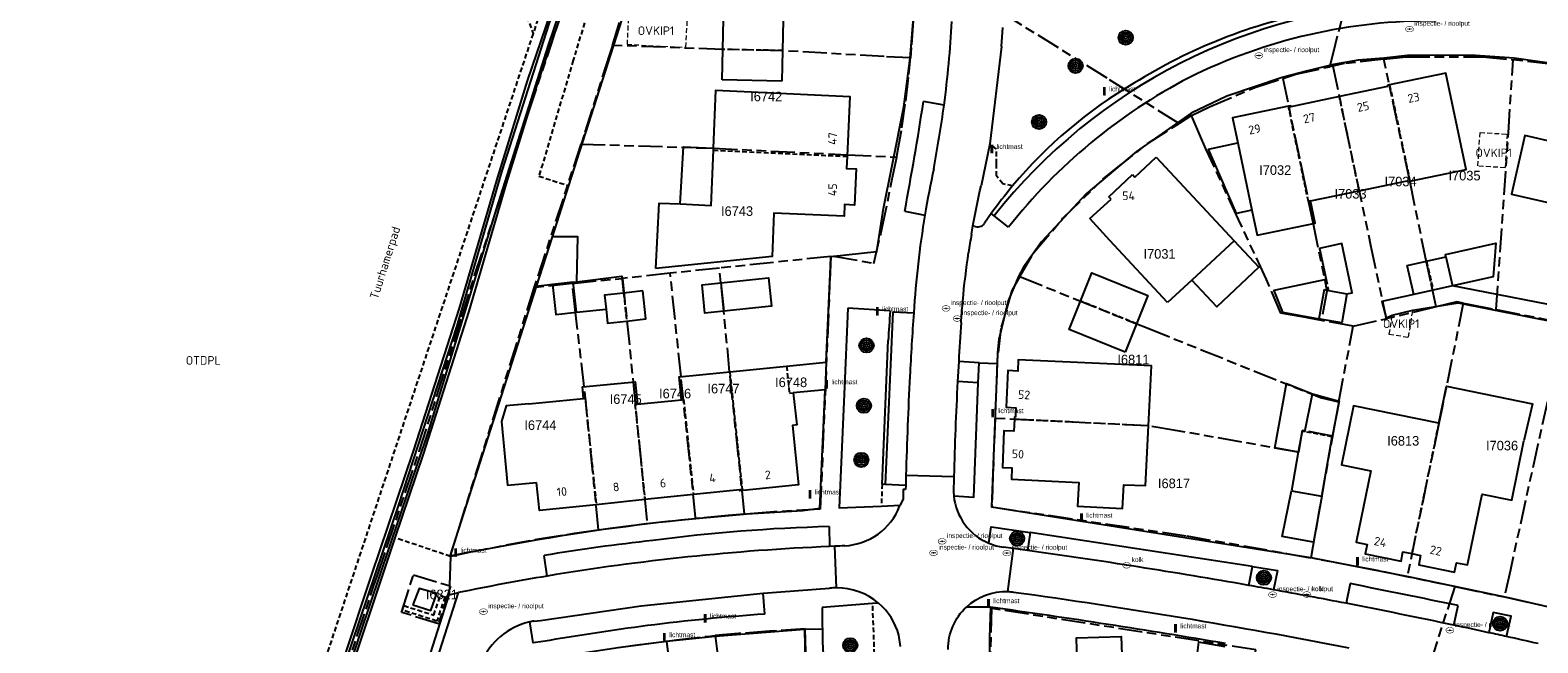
# Model space of a CAD drawing. Extents: x 168491 to 169507, y 481494 to 482503.
# Tile 16 of 108: x 168500 to 168657, y 481887 to 481951. Entities that reach past the tile are written whole.
import ezdxf
from ezdxf.enums import TextEntityAlignment as Align

# ---------------------------------------------------------------- set-up
doc = ezdxf.new("R2010")
doc.units = 0
doc.header["$LTSCALE"] = 0.5
doc.linetypes.add('KAD', pattern=[12, 5, -1, 2, -1, 2, -1])
doc.linetypes.add('STIPPELFIJN', pattern=[1.5, 1, -0.5])
doc.layers.get('0').update_dxf_attribs({"linetype": 'CONTINUOUS'})
for name, color, linetype in [('G01', 3, 'KAD'), ('G_BTD', 3, 'CONTINUOUS'), ('G_GBIP1', 7, 'CONTINUOUS'), ('G_OBW', 7, 'CONTINUOUS'), ('G_OWT', 7, 'CONTINUOUS'), ('G_PNDMV', 1, 'CONTINUOUS'), ('G_WGD', 2, 'CONTINUOUS'), ('G_WTD', 4, 'CONTINUOUS'), ('NAR', 7, 'CONTINUOUS'), ('ORL', 7, 'CONTINUOUS'), ('OTDPL', 7, 'CONTINUOUS'), ('OVKIP1', 7, 'CONTINUOUS'), ('PPAL', 7, 'CONTINUOUS'), ('PPUT', 7, 'CONTINUOUS'), ('PVGO', 7, 'CONTINUOUS'), ('Z01', 2, 'CONTINUOUS')]:
    doc.layers.add(name, color=color, linetype=linetype)
doc.layers.add('OBWVM', color=7, linetype='CONTINUOUS', lineweight=70)
doc.styles.add('ISO', font='isocpeur.ttf', dxfattribs={"height": 1})

# ---------------------------------------------------------------- blocks, each defined once
blk = doc.blocks.new('BOOM')
at = {"color": 0}
for radius in [0.75, 0.55, 0.35, 0.15]:
    blk.add_circle((0, 0), radius, dxfattribs=at)
blk = doc.blocks.new('put')
at = {"linetype": 'ByBlock', "lineweight": -2}
h = blk.add_hatch(color=0, dxfattribs=at)
h.dxf.hatch_style = 1
edge = h.paths.add_edge_path()
edge.add_spline(control_points=[(0.44, 0), (0.44, 0.04), (0.43, 0.09), (0.36, 0.2), (0.28, 0.26), (0.09, 0.32), (-0.02, 0.33), (-0.22, 0.29), (-0.31, 0.24), (-0.42, 0.12), (-0.44, 0.06), (-0.44, -0.06), (-0.42, -0.12), (-0.33, -0.22), (-0.28, -0.26), (-0.1, -0.33), (0.04, -0.33), (0.27, -0.27), (0.37, -0.2), (0.43, -0.08), (0.44, -0.04), (0.44, 0)], knot_values=[0, 0, 0, 0, 0.380029, 0.380029, 1.118666, 1.118666, 1.857303, 1.857303, 2.59594, 2.59594, 3.13294, 3.13294, 3.66994, 3.66994, 4.20694, 4.20694, 5.079565, 5.079565, 5.952189, 5.952189, 6.283185, 6.283185, 6.283185, 6.283185], degree=3, periodic=0)
edge = h.paths.add_edge_path(flags=16)
edge.add_ellipse((0, 0), major_axis=(0.392, 0), ratio=0.689655, start_angle=0, end_angle=360)
h = blk.add_hatch(color=0, dxfattribs=at)
h.dxf.hatch_style = 1
h.paths.add_polyline_path([(-0.1, 0, -0.096396), (-0.09, 0.04), (-0.25, 0.04, 1), (-0.25, -0.04), (-0.09, -0.04, -0.096396)])
at = {"linetype": 'ByBlock', "lineweight": -2, "true_color": 0x681648}
h = blk.add_hatch(color=219, dxfattribs=at)
h.dxf.hatch_style = 1
h.paths.add_polyline_path([(0.1, 0, 1), (-0.1, 0, 1)])
at = {"linetype": 'ByBlock', "lineweight": -2}
h = blk.add_hatch(color=0, dxfattribs=at)
h.dxf.hatch_style = 1
h.paths.add_polyline_path([(0.25, 0.04), (0.09, 0.04, -0.096396), (0.1, 0, -0.096396), (0.09, -0.04), (0.25, -0.04, 1)])
at = {"color": 0, "linetype": 'ByBlock', "lineweight": -2}
blk.add_attdef('PUT', (0.5, 0.35), '', height=0.5, dxfattribs=at)
blk = doc.blocks.new('PAAL')
at = {"linetype": 'ByBlock', "lineweight": -2}
h = blk.add_hatch(color=0, dxfattribs=at)
h.dxf.hatch_style = 1
h.paths.add_polyline_path([(0.15, 0.8), (-0.15, 0.8), (-0.15, -0.1), (0, -0.1, -0.414214), (-0.1, 0, -1), (0.1, 0, -0.414214), (0, -0.1), (0.15, -0.1)])
at = {"linetype": 'ByBlock', "lineweight": -2, "true_color": 0x681648}
h = blk.add_hatch(color=219, dxfattribs=at)
h.dxf.hatch_style = 1
h.paths.add_polyline_path([(-0.1, 0, 1), (0.1, 0, 1)])
at = {"color": 0, "linetype": 'ByBlock', "lineweight": -2}
blk.add_attdef('PAAL', (0.5, 0.35), '', height=0.5, dxfattribs=at)

msp = doc.modelspace()

# ---------------------------------------------------------------- linework, layer by layer
at = {"layer": 'G01'}
for p, q in [((168560.752, 481949.832), (168563.996, 481959.984)), ((168635.928, 481947.676), (168635.609, 481947.606)), ((168621.183, 481942.518), (168619.891, 481941.695)), ((168583.551, 481927.812), (168571.922, 481926.586)), ((168556.576, 481924.997), (168561.801, 481925.518)), ((168566.795, 481926.045), (168561.801, 481925.518)), ((168571.922, 481926.586), (168566.795, 481926.045)), ((168646.735, 481922.542), (168641.508, 481921.299)), ((168652.968, 481922.256), (168660.158, 481920.855)), ((168638.062, 481920.529), (168634.741, 481921.13)), ((168636.564, 481912.631), (168638.062, 481920.529)), ((168648.651, 481893.35), (168643.689, 481894.38)), ((168648.651, 481893.35), (168653.838, 481892.273)), ((168569.75, 481861.341), (168566.428, 481887.663))]:
    msp.add_line(p, q, dxfattribs=at)
for points in [[(168648.789, 481998.806), (168648.7, 481998.458), (168647.072, 481992.094), (168641.663, 481971.11), (168636.183, 481949.93), (168635.623, 481947.661), (168635.609, 481947.606)], [(168500.378, 481785.398), (168503.707, 481795.439), (168515.789, 481831.631), (168516.399, 481833.493), (168518.757, 481841.867), (168520.094, 481845.572), (168524.213, 481857.651), (168524.766, 481859.269), (168530.315, 481876.752), (168535.844, 481893.364), (168536.24, 481894.553), (168537.22, 481897.457), (168540.59, 481907.439), (168545.041, 481921.477), (168546.385, 481925.824), (168562.994, 481975.95)], [(168592.417, 481958.61), (168592.392, 481957.013), (168592.292, 481954.696), (168592.127, 481952.383), (168591.949, 481949.585), (168591.855, 481948.548)], [(168619.891, 481941.695), (168619.844, 481941.725), (168612.398, 481946.399), (168602.055, 481952.834), (168592.417, 481958.61)], [(168560.752, 481949.832), (168560.45, 481948.886), (168557.803, 481940.513), (168557.491, 481939.536)], [(168591.855, 481948.548), (168589.112, 481948.663), (168578.504, 481949.283), (168572.283, 481949.415), (168560.752, 481949.832)], [(168590.426, 481938.173), (168590.486, 481938.472), (168590.965, 481941.234), (168591.368, 481944.009), (168591.696, 481946.793), (168591.855, 481948.548)], [(168630.717, 481946.395), (168632.079, 481946.834), (168635.609, 481947.606)], [(168641.274, 481948.387), (168637.133, 481947.939), (168635.928, 481947.676)], [(168635.928, 481947.676), (168639.881, 481928.992), (168641.508, 481921.299)], [(168641.274, 481948.387), (168643.563, 481948.635), (168651.574, 481948.643), (168654.738, 481948.343)], [(168646.735, 481922.542), (168646.164, 481925.145), (168645.709, 481927.219), (168643.968, 481935.681), (168641.274, 481948.387)], [(168652.968, 481922.256), (168654.264, 481940.692), (168654.738, 481948.343)], [(168666.49, 481946.446), (168658.737, 481947.877), (168654.738, 481948.343)], [(168621.183, 481942.518), (168623.053, 481943.425), (168627.894, 481945.486), (168630.717, 481946.395)], [(168630.717, 481946.395), (168632.732, 481936.731), (168633.475, 481933.167), (168633.881, 481931.218), (168635.323, 481924.192), (168634.741, 481921.13)], [(168603.284, 481925.71), (168604.723, 481928.202), (168607.779, 481931.787), (168611.926, 481935.857), (168616.583, 481939.588), (168619.891, 481941.695)], [(168634.741, 481921.13), (168632.738, 481921.517), (168630.512, 481921.9), (168629.01, 481925.407), (168626.103, 481931.67), (168622.698, 481939.035), (168622.136, 481940.328), (168621.183, 481942.518)], [(168557.491, 481939.536), (168557.465, 481939.537), (168552.609, 481924.645), (168552.568, 481924.542)], [(168557.491, 481939.536), (168571.311, 481939.102), (168585.248, 481938.425), (168590.426, 481938.173)], [(168583.551, 481927.812), (168583.824, 481927.841), (168588.039, 481927.087), (168588.871, 481930.642), (168589.934, 481935.723), (168590.426, 481938.173)], [(168583.551, 481927.812), (168583.55, 481927.794), (168582.451, 481901.439), (168577.634, 481901.135), (168574.558, 481900.898)], [(168561.801, 481925.518), (168562.279, 481921.07), (168562.918, 481914.689), (168564.363, 481899.985), (168564.368, 481899.932)], [(168569.454, 481900.46), (168569.445, 481900.544), (168567.918, 481915.252), (168566.795, 481926.045)], [(168574.558, 481900.898), (168572.991, 481915.776), (168572.39, 481922.097), (168571.922, 481926.586)], [(168603.284, 481925.71), (168602.441, 481924.251), (168601.291, 481920.27), (168600.915, 481917.018), (168600.689, 481910.908)], [(168603.284, 481925.71), (168615.478, 481920.765), (168616.564, 481920.341), (168634.742, 481913.042), (168636.539, 481912.637), (168636.564, 481912.631)], [(168552.568, 481924.542), (168543.819, 481896.573), (168553.077, 481898.33), (168556.799, 481898.921), (168559.323, 481899.28)], [(168556.576, 481924.997), (168552.775, 481924.566), (168552.568, 481924.542)], [(168559.323, 481899.28), (168557.819, 481914.225), (168556.916, 481921.972), (168556.576, 481924.997)], [(168649.553, 481922.922), (168647.369, 481912.18), (168647.009, 481910.385), (168643.689, 481894.38)], [(168649.553, 481922.922), (168648.881, 481923.053), (168646.735, 481922.542)], [(168649.553, 481922.922), (168650.109, 481922.814), (168652.968, 481922.256)], [(168638.062, 481920.529), (168641.493, 481921.295), (168641.508, 481921.299)], [(168660.158, 481920.855), (168659.637, 481918.52), (168657.333, 481908.181), (168654.46, 481895.107), (168653.838, 481892.273)], [(168636.564, 481912.631), (168636.103, 481910.202), (168635.887, 481909.062)], [(168600.689, 481910.908), (168600.348, 481901.671), (168620.687, 481898.642), (168631.11, 481896.819), (168633.663, 481896.337)], [(168635.887, 481909.062), (168632.747, 481909.649), (168632.346, 481907.39), (168619.508, 481909.656), (168616.712, 481910.124), (168600.689, 481910.908)], [(168633.663, 481896.337), (168635.922, 481909.055), (168635.899, 481909.06), (168635.887, 481909.062)], [(168564.368, 481899.932), (168568.015, 481900.33), (168569.454, 481900.46)], [(168574.558, 481900.898), (168572.822, 481900.765), (168569.454, 481900.46)], [(168559.323, 481899.28), (168560.53, 481899.451), (168564.269, 481899.921), (168564.368, 481899.932)], [(168643.689, 481894.38), (168640.206, 481895.103), (168633.663, 481896.337)], [(168648.651, 481893.35), (168644.907, 481881.649), (168644.832, 481881.41), (168644.823, 481881.382)], [(168653.838, 481892.273), (168663.219, 481890.186), (168664.134, 481889.959)], [(168629.211, 481884.523), (168627.584, 481884.682), (168627.891, 481886.749), (168600.316, 481891.067), (168600.198, 481885.527), (168600.459, 481878.975)], [(168561.371, 481887.002), (168564.212, 481887.374), (168566.428, 481887.663)], [(168566.428, 481887.663), (168567.437, 481887.794), (168570.669, 481888.152), (168571.497, 481888.228)], [(168582.511, 481864.352), (168581.791, 481871.217), (168581.566, 481873.539), (168581.39, 481875.866), (168581.26, 481878.195), (168581.179, 481880.527), (168580.861, 481888.957), (168577.15, 481888.683), (168573.907, 481888.448), (168571.497, 481888.228)], [(168571.497, 481888.228), (168573.327, 481873.731), (168574.362, 481865.6), (168575.114, 481862.496)]]:
    msp.add_lwpolyline(points, dxfattribs=at)
msp.add_lwpolyline([(168539.998, 481894.576), (168543.847, 481893.41), (168542.616, 481889.476), (168538.737, 481890.661)], close=True, dxfattribs=at)
at = {"layer": 'G_BTD', "linetype": 'STIPPELFIJN', "lineweight": -3, "transparency": 33554687}
for points in [[(168505.914, 481966.475), (168506.897, 481964.933), (168509.269, 481964.504), (168512.562, 481964.763), (168515.597, 481965.873), (168519.075, 481967.168), (168521.813, 481968.13), (168532.174, 481970.092), (168546.642, 481972.737), (168551.12, 481974.236), (168553.802, 481975.513), (168556.726, 481975.642), (168558.298, 481974.81), (168558.169, 481973.089), (168551.839, 481952.84), (168552.482, 481951.071)], [(168561.019, 481975.938), (168560.069, 481973.899), (168552.482, 481951.071)], [(168564.797, 481975.154), (168556.666, 481948.285)], [(168552.482, 481951.071), (168500, 481793.1551)], [(168556.666, 481948.285), (168553.096, 481936.182), (168556.174, 481935.198)], [(168602.515, 481935.165), (168601.49, 481935.371), (168600.824, 481936.224), (168600.824, 481937.504), (168600.824, 481938.988), (168600.144, 481939.574)], [(168588.912, 481904.038), (168588.815, 481901.749)], [(168543.861, 481896.494), (168538.057, 481898.453)], [(168538.991, 481891.363), (168542.121, 481890.381), (168542.802, 481892.427), (168543.276, 481892.269), (168542.44, 481889.757), (168538.842, 481890.886), (168538.991, 481891.363)], [(168588.499, 481885.588), (168588.133, 481885.578), (168587.914, 481891.573)]]:
    msp.add_lwpolyline(points, dxfattribs=at)
at = {"layer": 'G_BTD', "linetype": 'Continuous', "lineweight": 25, "transparency": 33554687}
for points in [[(168567.569, 481970.851), (168556.174, 481935.198)], [(168556.174, 481935.198), (168554.463, 481929.845)], [(168552.812, 481924.679), (168543.845, 481896.625)], [(168543.861, 481896.494), (168543.845, 481896.625)]]:
    msp.add_lwpolyline(points, dxfattribs=at)
at = {"layer": 'G_GBIP1', "linetype": 'Continuous', "lineweight": 25, "transparency": 33554687}
for points in [[(168627.5, 481932.633), (168625.885, 481932.294), (168622.964, 481939.013), (168626.025, 481939.656)], [(168567.836, 481933.281), (168568.179, 481939.242), (168571.311, 481939.11)], [(168554.463, 481929.845), (168552.812, 481924.679)], [(168557.054, 481925.151), (168557.159, 481929.845), (168554.463, 481929.845)], [(168625.634, 481929.442), (168628.22, 481926.671), (168623.815, 481922.56), (168621.219, 481925.342)], [(168637.412, 481923.919), (168637.967, 481924.019), (168636.865, 481929.153), (168634.538, 481928.653), (168635.236, 481925.398)], [(168647.743, 481927.775), (168647.687, 481928.025), (168652.932, 481929.2), (168652.679, 481925.666), (168648.422, 481924.744)], [(168557.054, 481925.151), (168561.727, 481925.75), (168561.919, 481923.986)], [(168572.085, 481925.039), (168577.059, 481925.57), (168577.373, 481922.629), (168572.388, 481922.097)], [(168635.236, 481925.398), (168629.783, 481924.267), (168630.689, 481921.998), (168634.47, 481921.295)], [(168554.514, 481924.868), (168552.812, 481924.679)], [(168557.015, 481921.983), (168560.093, 481922.314)], [(168632.332, 481907.369), (168629.885, 481907.806), (168631.091, 481914.545), (168633.814, 481913.461)], [(168634.773, 481902.783), (168633.915, 481897.986), (168630.636, 481898.572), (168631.613, 481903.348)], [(168624.686, 481887.069), (168621.928, 481887.555), (168621.422, 481883.644), (168624.011, 481883.196)]]:
    msp.add_lwpolyline(points, dxfattribs=at)
at = {"layer": 'G_GBIP1', "linetype": 'STIPPELFIJN', "lineweight": -3, "transparency": 33554687}
for points in [[(168635.236, 481925.398), (168635.479, 481924.268)], [(168556.665, 481925.107), (168557.054, 481925.151)]]:
    msp.add_lwpolyline(points, dxfattribs=at)
at = {"layer": 'G_OBW', "linetype": 'Continuous', "lineweight": 25, "transparency": 33554687}
msp.add_lwpolyline([(168539.942, 481891.434), (168541.826, 481890.843), (168542.439, 481892.639), (168540.6, 481893.138), (168539.942, 481891.434)], dxfattribs=at)
at = {"layer": 'G_OWT', "linetype": 'Continuous', "lineweight": 25, "transparency": 33554687}
for points in [[(168561.843, 481974.3), (168561.621, 481972.796), (168560.992, 481969.886), (168560.045, 481966.582), (168558.84, 481963.025), (168556.235, 481955.611), (168552.901, 481945.811), (168549.684, 481935.419), (168545.779, 481922.086), (168540.998, 481907.164), (168538.057, 481898.453)], [(168555.212, 481955.933), (168551.878, 481946.133), (168548.661, 481935.741), (168544.756, 481922.408), (168539.975, 481907.486), (168535.625, 481894.6), (168529.7, 481876.799)], [(168538.057, 481898.453), (168536.648, 481894.278), (168530.723, 481876.477), (168525.174, 481858.994), (168520.502, 481845.297), (168519.165, 481841.592), (168518.65, 481839.419), (168518.25, 481837.398), (168518.081, 481836.231), (168518.088, 481835.091), (168518.402, 481833.579), (168517.866, 481832.748), (168516.817, 481831.394)]]:
    msp.add_lwpolyline(points, dxfattribs=at)
at = {"layer": 'G_PNDMV', "linetype": 'Continuous', "lineweight": 25, "transparency": 33554687}
for points in [[(168572.283, 481949.417), (168572.346, 481952.584)], [(168572.346, 481952.584), (168578.567, 481952.46), (168578.504, 481949.287)], [(168572.22, 481946.25), (168572.283, 481949.417)], [(168578.504, 481949.287), (168578.441, 481946.114)], [(168578.441, 481946.114), (168572.22, 481946.25)], [(168643.975, 481935.664), (168649.834, 481936.895), (168647.724, 481946.941), (168641.865, 481945.711)], [(168571.311, 481939.11), (168571.566, 481945.147), (168585.538, 481944.494), (168585.24, 481938.255)], [(168636.621, 481944.495), (168631.562, 481943.432), (168631.539, 481943.542), (168631.298, 481943.491)], [(168641.865, 481945.711), (168641.629, 481945.661), (168641.652, 481945.552), (168636.621, 481944.495)], [(168665.984, 481944.235), (168660.144, 481945.567), (168658.826, 481939.781), (168655.988, 481940.428), (168654.595, 481934.315), (168663.274, 481932.338)], [(168631.298, 481943.491), (168625.476, 481942.268), (168626.025, 481939.656)], [(168626.025, 481939.656), (168627.5, 481932.633)], [(168585.24, 481938.255), (168585.179, 481936.986), (168586.179, 481936.943), (168586.009, 481933.171), (168584.978, 481933.215), (168584.932, 481932.018), (168577.589, 481932.33), (168577.432, 481927.795), (168565.291, 481926.55)], [(168567.836, 481933.281), (168571.059, 481933.131), (168571.302, 481938.898)], [(168571.302, 481938.898), (168571.311, 481939.11)], [(168615.272, 481936.097), (168617.492, 481938.167)], [(168617.492, 481938.167), (168625.634, 481929.442)], [(168612.569, 481934.027), (168615.036, 481936.35)], [(168615.036, 481936.35), (168615.272, 481936.097)], [(168638.688, 481934.658), (168643.708, 481935.712), (168643.729, 481935.613), (168643.975, 481935.664)], [(168565.291, 481926.55), (168565.641, 481933.384), (168567.836, 481933.281)], [(168610.581, 481931.753), (168612.789, 481933.796)], [(168612.789, 481933.796), (168612.569, 481934.027)], [(168627.5, 481932.633), (168628.05, 481930.015), (168634.108, 481931.287), (168633.623, 481933.594)], [(168633.623, 481933.594), (168638.688, 481934.658)], [(168612.653, 481929.456), (168610.581, 481931.753)], [(168618.682, 481922.985), (168612.653, 481929.456)], [(168625.634, 481929.442), (168621.219, 481925.342)], [(168643.701, 481926.87), (168645.722, 481927.322)], [(168644.38, 481923.839), (168643.701, 481926.87)], [(168645.722, 481927.322), (168647.743, 481927.775)], [(168647.743, 481927.775), (168648.422, 481924.744)], [(168609.613, 481923.138), (168610.798, 481926.087), (168616.648, 481923.728), (168615.463, 481920.779)], [(168621.219, 481925.342), (168618.682, 481922.985)], [(168556.665, 481925.107), (168554.514, 481924.868)], [(168554.514, 481924.868), (168554.865, 481921.742), (168557.015, 481921.983)], [(168557.015, 481921.983), (168556.665, 481925.107)], [(168561.919, 481923.986), (168559.937, 481923.77), (168560.093, 481922.314)], [(168561.929, 481923.987), (168561.919, 481923.986)], [(168563.92, 481924.204), (168561.929, 481923.987)], [(168562.242, 481921.066), (168564.233, 481921.292), (168563.92, 481924.204)], [(168572.388, 481922.097), (168570.411, 481921.886), (168570.109, 481924.828), (168572.085, 481925.039)], [(168572.085, 481925.039), (168572.388, 481922.097)], [(168635.021, 481924.351), (168634.47, 481921.295)], [(168637.412, 481923.919), (168636.86, 481920.863), (168634.822, 481921.231)], [(168635.021, 481924.351), (168635.479, 481924.268)], [(168635.479, 481924.268), (168637.412, 481923.919)], [(168646.401, 481924.292), (168644.38, 481923.839)], [(168648.422, 481924.744), (168646.401, 481924.292)], [(168560.093, 481922.314), (168560.252, 481920.839), (168562.242, 481921.066)], [(168614.278, 481917.831), (168608.428, 481920.19), (168609.613, 481923.138)], [(168615.463, 481920.779), (168614.278, 481917.831)], [(168634.822, 481921.231), (168634.47, 481921.295)], [(168573.011, 481915.776), (168578.927, 481916.369)], [(168578.927, 481916.369), (168583.079, 481916.785)], [(168583.079, 481916.785), (168582.955, 481913.897)], [(168616.7, 481910.142), (168616.998, 481916.388), (168603.105, 481917.028), (168603.05, 481915.848), (168602.03, 481915.895), (168601.848, 481912.067), (168602.864, 481912.018), (168602.811, 481911.041)], [(168557.753, 481912.995), (168557.635, 481914.208), (168563.147, 481914.71), (168563.374, 481912.372)], [(168567.964, 481912.838), (168567.729, 481915.247), (168573.011, 481915.776)], [(168646.988, 481910.399), (168647.786, 481914.277), (168656.765, 481912.429), (168655.877, 481908.57)], [(168552.045, 481912.44), (168557.753, 481912.995)], [(168563.374, 481912.372), (168567.964, 481912.838)], [(168579.637, 481913.562), (168579.987, 481910.218), (168579.566, 481910.176), (168580.174, 481903.983), (168574.06, 481903.332), (168574.048, 481903.456)], [(168582.955, 481913.897), (168579.637, 481913.562)], [(168633.028, 481909.505), (168633.814, 481913.461)], [(168633.814, 481913.461), (168636.587, 481912.711), (168635.884, 481908.994)], [(168552.045, 481912.44), (168549.684, 481912.21), (168549.176, 481910.568), (168549.807, 481903.92), (168552.853, 481904.219)], [(168646.988, 481910.399), (168638.099, 481912.228), (168636.827, 481906.046), (168639.888, 481905.416), (168638.36, 481897.992), (168639.514, 481897.756), (168639.317, 481896.763), (168643.061, 481895.997), (168643.258, 481896.989), (168644.179, 481896.801)], [(168602.709, 481910.797), (168602.642, 481909.565), (168601.62, 481909.612), (168601.456, 481905.794), (168602.457, 481905.739), (168602.407, 481904.559), (168609.426, 481904.22), (168609.302, 481901.729), (168613.983, 481901.505), (168614.114, 481903.984), (168616.402, 481903.897), (168616.7, 481910.142)], [(168602.811, 481911.041), (168602.723, 481911.045), (168602.709, 481910.797)], [(168632.724, 481909.559), (168632.332, 481907.369)], [(168633.028, 481909.505), (168632.724, 481909.559)], [(168634.773, 481902.783), (168635.884, 481908.994)], [(168644.179, 481896.801), (168645.099, 481896.612), (168644.9, 481895.608), (168648.644, 481894.842), (168648.843, 481895.845), (168650.001, 481895.608), (168651.523, 481903.004), (168654.601, 481902.37), (168655.877, 481908.57)], [(168632.332, 481907.369), (168631.613, 481903.348)], [(168559.078, 481901.899), (168553.142, 481901.281), (168552.853, 481904.219)], [(168574.048, 481903.456), (168569.224, 481902.954)], [(168631.613, 481903.348), (168634.773, 481902.783)], [(168564.151, 481902.426), (168559.078, 481901.899)], [(168569.224, 481902.954), (168564.151, 481902.426)], [(168602.515, 481879.008), (168602.462, 481880.258), (168601.4, 481880.22), (168601.268, 481884.034), (168602.299, 481884.071), (168602.249, 481885.235), (168609.272, 481885.499), (168609.188, 481887.992), (168613.864, 481888.148), (168614.156, 481879.663)]]:
    msp.add_lwpolyline(points, dxfattribs=at)
at = {"layer": 'G_PNDMV', "linetype": 'STIPPELFIJN', "lineweight": -3, "transparency": 33554687}
for points in [[(168578.504, 481949.287), (168572.283, 481949.417)], [(168638.688, 481934.658), (168636.621, 481944.495)], [(168641.865, 481945.711), (168643.975, 481935.664)], [(168633.623, 481933.594), (168633.388, 481933.542), (168631.298, 481943.491)], [(168571.302, 481938.898), (168585.24, 481938.255)], [(168645.722, 481927.322), (168646.401, 481924.292)], [(168561.929, 481923.987), (168562.242, 481921.066)], [(168615.463, 481920.779), (168609.613, 481923.138)], [(168578.927, 481916.369), (168579.23, 481913.521), (168579.637, 481913.562)], [(168573.011, 481915.776), (168574.296, 481903.482), (168574.048, 481903.456)], [(168557.753, 481912.995), (168557.917, 481913.012), (168559.078, 481901.899)], [(168567.964, 481912.838), (168568.188, 481912.861), (168569.224, 481902.954)], [(168563.374, 481912.372), (168563.114, 481912.345), (168564.151, 481902.426)], [(168616.7, 481910.142), (168602.709, 481910.797)], [(168646.988, 481910.399), (168644.179, 481896.801)], [(168635.884, 481908.994), (168633.028, 481909.505)]]:
    msp.add_lwpolyline(points, dxfattribs=at)
at = {"layer": 'G_WGD', "linetype": 'Continuous', "lineweight": 25, "transparency": 33554687}
for points in [[(168583.079, 481916.785), (168583.508, 481926.742), (168583.558, 481927.817), (168588.345, 481928.319), (168589.053, 481932.821), (168589.963, 481937.286), (168591.155, 481943.436), (168591.831, 481948.501), (168592.238, 481953.583), (168592.249, 481963.728), (168591.858, 481968.764), (168588.612, 481983.853), (168585.75, 481990.455), (168582.065, 481996.635), (168579.932, 481999.535), (168579.5417, 482000)], [(168601.358, 481949.719), (168601.51, 481951.705)], [(168601.358, 481949.719), (168600.144, 481939.574)], [(168660.507, 481947.709), (168654.87, 481948.501), (168650.808, 481948.763), (168646.853, 481948.797), (168643.734, 481948.772), (168641.267, 481948.516), (168638.59, 481948.294), (168636.023, 481947.848), (168633.341, 481947.164), (168630.659, 481946.479), (168624.886, 481944.548), (168621.167, 481942.777)], [(168621.167, 481942.777), (168615.433, 481938.757), (168610.203, 481934.339), (168605.529, 481929.338), (168603.66, 481926.672), (168603.137, 481925.72), (168602.043, 481923.179), (168601.085, 481919.146), (168600.954, 481917.768), (168600.91, 481916.645)], [(168600.144, 481939.574), (168599.226, 481935.178)], [(168600.296, 481932.287), (168599.6, 481931.266)], [(168598.492, 481930.98), (168598.378, 481931.001)], [(168644.38, 481923.839), (168641.04, 481923.091), (168641.505, 481921.402), (168642.113, 481921.668)], [(168660.99, 481922.536), (168660.943, 481922.293), (168649.503, 481924.523), (168648.422, 481924.744)], [(168585.314, 481922.416), (168584.937, 481913.417), (168584.42, 481901.554), (168588.815, 481901.749)], [(168589.75, 481922.114), (168585.314, 481922.416)], [(168642.113, 481921.668), (168644.289, 481922.191)], [(168644.289, 481922.191), (168649.013, 481922.971), (168666.397, 481919.526), (168666.29, 481919.361)], [(168588.912, 481904.038), (168589.545, 481919.021)], [(168596.892, 481916.842), (168596.777, 481914.739)], [(168599.025, 481916.719), (168596.892, 481916.842)], [(168598.942, 481914.627), (168599.025, 481916.719)], [(168600.91, 481916.645), (168600.318, 481901.666), (168633.63, 481896.372), (168643.986, 481894.36), (168654.225, 481892.196), (168664.485, 481889.852), (168674.695, 481887.345), (168684.861, 481884.67), (168694.983, 481881.831), (168705.056, 481878.827), (168715.716, 481875.771)], [(168598.942, 481914.627), (168596.777, 481914.739)], [(168582.42, 481901.492), (168582.955, 481913.897)], [(168589.216, 481904.019), (168588.912, 481904.038)], [(168591.363, 481903.888), (168589.216, 481904.019)], [(168591.354, 481903.487), (168591.117, 481903.492), (168591.095, 481902.525), (168590.78, 481901.836)], [(168591.363, 481903.888), (168591.354, 481903.487)], [(168588.815, 481901.749), (168590.78, 481901.836)], [(168582.42, 481901.492), (168580.614, 481901.256)], [(168600.056, 481897.87), (168600.297, 481899.595), (168604.37, 481898.998)], [(168604.37, 481898.998), (168604.064, 481897.122)], [(168602.627, 481897.32), (168601.552, 481897.466)], [(168604.064, 481897.122), (168602.627, 481897.32)], [(168543.861, 481896.494), (168543.736, 481892.497)], [(168627.179, 481893.476), (168627.556, 481895.451)], [(168627.556, 481895.451), (168630.165, 481895.012), (168629.736, 481893.019)], [(168530.813, 481855.23), (168533.356, 481863.179), (168538.183, 481878.219), (168540.416, 481885.179), (168541.317, 481884.925), (168543.736, 481892.497)], [(168587.914, 481891.573), (168582.635, 481891.184)], [(168588.528, 481891.618), (168587.914, 481891.573)], [(168654.066, 481888.135), (168654.533, 481890.251), (168652.679, 481890.661), (168652.217, 481888.54)], [(168543.731, 481868.35), (168549.027, 481884.918), (168556.316, 481886.223), (168561.36, 481886.988), (168566.418, 481887.642), (168571.49, 481888.185), (168580.788, 481888.892)], [(168580.788, 481888.892), (168580.894, 481883.572), (168580.939, 481878.159)], [(168590.839, 481887.101), (168590.653, 481888.279)]]:
    msp.add_lwpolyline(points, dxfattribs=at)
at = {"layer": 'G_WGD', "lineweight": -3, "transparency": 33554687}
for points in [[(168644.376, 481954.281, 0.2199707), (168600.601, 481932.041)], [(168595.375, 481943.582, 0.01899538), (168596.183, 481952.329)], [(168646.71, 481952.384, 0.11821458), (168620.908, 481946.452)], [(168620.908, 481946.452, 0.10642487), (168602.087, 481930.845)], [(168591.271, 481932.538, 0.00760332), (168593.22, 481943.962)], [(168594.299, 481936.967, 0.00757935), (168595.375, 481943.582)], [(168594.299, 481936.967, 0.01215011), (168593.368, 481932.116)], [(168593.368, 481932.116, 0.02547792), (168592.2, 481921.91)], [(168598.225, 481930.123, 0.0052973), (168597.925, 481928.223)], [(168598.225, 481930.123, -0.00331616), (168598.378, 481931.001)], [(168597.322, 481923.152, -0.01401407), (168597.925, 481928.223)], [(168597.163, 481921.151, -0.00550222), (168597.322, 481923.152)], [(168592.2, 481921.91, 0.00394704), (168591.8, 481915.301)], [(168597.147, 481920.909, 0.00270946), (168596.892, 481916.842)], [(168591.8, 481915.301, 0.00638185), (168591.39, 481904.963)], [(168596.777, 481914.739, 0.0062592), (168596.389, 481904.83)], [(168591.39, 481904.963, -0.000953), (168591.363, 481903.888)], [(168596.389, 481904.83, 0.00145896), (168596.355, 481903.46)], [(168596.355, 481903.46, 0.02653733), (168596.384, 481902.819)], [(168585.005, 481897.611, 0.29551456), (168590.733, 481901.734)], [(168596.384, 481902.819, 0.27667893), (168600.056, 481897.87)], [(168583.386, 481899.606, 0.02649667), (168564.97, 481898.154)], [(168564.97, 481898.154, 0.0148931), (168553.634, 481896.593)], [(168583.42, 481897.533, 0.03062735), (168553.935, 481894.446)], [(168585.005, 481897.611, 0.00289874), (168583.973, 481897.556)], [(168627.179, 481893.476, 0.00908418), (168604.064, 481897.122)], [(168553.935, 481894.446, 0.00961924), (168544.695, 481892.717)], [(168584.15, 481893.219, 0.02646131), (168583.43, 481893.178)], [(168588.528, 481891.618, 0.17937427), (168584.15, 481893.219)], [(168597.694, 481891.217, -0.19983749), (168602.013, 481892.832)], [(168602.013, 481892.832, -0.02352436), (168602.611, 481892.78)], [(168602.611, 481892.78, -0.01396788), (168637.605, 481886.963)], [(168637.312, 481891.603, 0.00315632), (168629.736, 481893.019)], [(168649.023, 481891.365, 0.00185572), (168637.735, 481893.66)], [(168595.793, 481886.78, -0.20983624), (168597.694, 481891.217)], [(168648.58, 481889.322, 0.0045205), (168637.312, 481891.603)], [(168552.139, 481889.665, 0.24391785), (168547.087, 481885.419)], [(168552.556, 481889.745, 0.01432145), (168552.139, 481889.665)], [(168564.416, 481889.276, 0.01037445), (168553.512, 481887.619)], [(168576.653, 481890.487, 0.01332722), (168564.416, 481889.276)], [(168652.217, 481888.54, 0.00163332), (168648.58, 481889.322)], [(168657.362, 481887.397, 0.00115565), (168654.066, 481888.135)]]:
    msp.add_lwpolyline(points, format="xyb", dxfattribs=at)
at = {"layer": 'G_WGD', "linetype": 'Continuous', "lineweight": 25, "transparency": 33554687}
for points in [[(168634.297, 481953.426, 0.09083911), (168615.16, 481945.874)], [(168615.16, 481945.874, 0.08684401), (168602.515, 481935.165)], [(168598.378, 481931.001, -0.01191659), (168599.226, 481935.178)], [(168602.515, 481935.165, 0.01904225), (168600.296, 481932.287)], [(168598.492, 481930.98, 0.34845512), (168599.6, 481931.266)], [(168589.75, 481922.114, 0.01128772), (168589.545, 481919.021)], [(168580.614, 481901.256, 0.03956351), (168543.861, 481896.494)], [(168600.056, 481897.87, 0.06542975), (168601.552, 481897.466)], [(168629.736, 481893.019, 0.00120467), (168627.179, 481893.476)], [(168582.635, 481891.184, 0.00266133), (168582.669, 481888.93)], [(168590.653, 481888.279, 0.15049221), (168588.528, 481891.618)], [(168600.213, 481891.195, 0.03044836), (168600.532, 481874.346)], [(168624.744, 481887.408, 0.00778308), (168600.213, 481891.195)], [(168582.669, 481888.93, 0.02343763), (168584.098, 481867.638)], [(168654.066, 481888.135, 0.00062911), (168652.217, 481888.54)]]:
    msp.add_lwpolyline(points, format="xyb", dxfattribs=at)
at = {"layer": 'G_WGD', "lineweight": -3, "transparency": 33554687}
for points in [[(168595.375, 481943.582), (168593.22, 481943.962)], [(168591.271, 481932.538), (168593.368, 481932.116)], [(168600.601, 481932.041), (168600.296, 481932.287)], [(168602.087, 481930.845), (168600.601, 481932.041)], [(168590.037, 481922.029), (168589.521, 481911.024), (168589.216, 481904.019)], [(168590.037, 481922.029), (168592.2, 481921.91)], [(168597.147, 481920.909), (168597.163, 481921.151)], [(168599.025, 481916.719), (168600.91, 481916.645)], [(168596.384, 481902.819), (168598.464, 481902.678), (168598.942, 481914.627)], [(168591.39, 481904.963), (168596.389, 481904.83)], [(168590.78, 481901.836), (168590.733, 481901.734)], [(168583.386, 481899.606), (168583.42, 481897.533)], [(168627.556, 481895.451), (168604.37, 481898.998)], [(168583.973, 481897.556), (168583.42, 481897.533)], [(168584.15, 481893.219), (168583.973, 481897.556)], [(168602.013, 481892.832), (168602.627, 481897.32)], [(168553.935, 481894.446), (168553.634, 481896.593)], [(168537.303, 481869.589), (168544.695, 481892.717)], [(168543.736, 481892.497), (168544.695, 481892.717)], [(168553.266, 481889.824), (168563.759, 481891.34), (168576.475, 481892.679)], [(168576.475, 481892.679), (168583.43, 481893.178)], [(168576.653, 481890.487), (168576.475, 481892.679)], [(168637.735, 481893.66), (168637.312, 481891.603)], [(168600.213, 481891.195), (168597.694, 481891.217)], [(168648.58, 481889.322), (168649.023, 481891.365)], [(168553.512, 481887.619), (168552.477, 481887.482), (168552.139, 481889.665)], [(168552.556, 481889.745), (168553.266, 481889.824)], [(168580.788, 481888.892), (168582.669, 481888.93)]]:
    msp.add_lwpolyline(points, dxfattribs=at)
at = {"layer": 'G_WTD', "linetype": 'Continuous', "lineweight": 25, "transparency": 33554687}
for points in [[(168561.257, 481975.742), (168560.646, 481971.964), (168559.192, 481966.324), (168554.136, 481952.07), (168549.225, 481936.759), (168544.514, 481920.565), (168538.428, 481901.896), (168531.914, 481882.554), (168524.579, 481859.854), (168518.557, 481842.181)], [(168521.563, 481848.924), (168526.544, 481864.088), (168534.461, 481888.5), (168541.519, 481909.426), (168548.675, 481932.758), (168554.086, 481949.869), (168559.231, 481965.024), (168560.553, 481969.185)]]:
    msp.add_lwpolyline(points, dxfattribs=at)
at = {"layer": 'OBWVM', "linetype": 'STIPPELFIJN', "lineweight": 13, "transparency": 33554687}
for points in [[(168568.432, 481949.633), (168568.604, 481953.093), (168562.454, 481953.399), (168562.282, 481949.939), (168568.432, 481949.633)], [(168654.142, 481940.577), (168653.906, 481937.058), (168651.071, 481937.248), (168651.305, 481940.743), (168654.142, 481940.577)], [(168642.113, 481921.668), (168641.797, 481919.704), (168643.835, 481919.376), (168644.289, 481922.191)]]:
    msp.add_lwpolyline(points, dxfattribs=at)

# ---------------------------------------------------------------- block references
at = {"layer": 'PPAL', "linetype": 'Continuous', "lineweight": 13, "transparency": 33554687}
for p in [(168612.091, 481944.684), (168600.342, 481938.678), (168588.402, 481921.722), (168583.11, 481914.12), (168600.44, 481911.1), (168581.382, 481902.614), (168609.71, 481900.19), (168544.4, 481896.55), (168638.514, 481895.623), (168600.001, 481891.269), (168570.444, 481889.674), (168619.527, 481888.646), (168566.18, 481887.72)]:
    msp.add_blockref('PAAL', p, dxfattribs=at).add_auto_attribs({'PAAL': 'lichtmast'})
at = {"layer": 'PPUT', "linetype": 'Continuous', "lineweight": 13, "transparency": 33554687}
for p, values in [((168643.942, 481951.534), {'PUT': 'inspectie- / rioolput'}), ((168628.224, 481948.777), {'PUT': 'inspectie- / rioolput'}), ((168595.571, 481922.381), {'PUT': 'inspectie- / rioolput'}), ((168596.734, 481921.328), {'PUT': 'inspectie- / rioolput'}), ((168595.168, 481898.074), {'PUT': 'inspectie- / rioolput'}), ((168594.278, 481896.868), {'PUT': 'inspectie- / rioolput'}), ((168601.922, 481896.849), {'PUT': 'inspectie- / rioolput'}), ((168614.432, 481895.572), {'PUT': 'kolk'}), ((168629.651, 481892.513), {'PUT': 'inspectie- / rioolput'}), ((168633.211, 481892.524), {'PUT': 'kolk'}), ((168547.301, 481890.739), {'PUT': 'inspectie- / rioolput'}), ((168648.152, 481888.788), {'PUT': 'inspectie- / rioolput'})]:
    msp.add_blockref('put', p, dxfattribs=at).add_auto_attribs(values)
at = {"layer": 'PVGO', "linetype": 'Continuous', "lineweight": 0, "transparency": 33554687}
for p in [(168614.325, 481950.64), (168609.092, 481947.702), (168605.281, 481941.838), (168587.276, 481918.515), (168587, 481912.224), (168586.732, 481906.576), (168602.992, 481898.366), (168628.743, 481894.268), (168653.394, 481889.48), (168585.572, 481887.232)]:
    msp.add_blockref('BOOM', p, dxfattribs=at)

# ---------------------------------------------------------------- texts
at = {"layer": 'NAR', "linetype": 'Continuous', "lineweight": 25, "transparency": 33554687, "style": 'ISO'}
for s, rotation, p in [('23', 11, (168644.368, 481944.385)), ('27', 11, (168633.471, 481942.247)), ('25', 11, (168639.096, 481943.445)), ('29', 11, (168627.771, 481941.08)), ('47', 87.1, (168583.737, 481940.111)), ('45', 87.1, (168583.728, 481934.772)), ('52', 356.9, (168603.724, 481913.369)), ('50', 356.9, (168603.075, 481907.184)), ('4', 5.2, (168571.199, 481904.686)), ('2', 5.2, (168576.98, 481905.014)), ('10', 5.2, (168555.484, 481903.256)), ('8', 5.2, (168561.142, 481903.748)), ('6', 5.2, (168566.033, 481904.153)), ('24', 348.1, (168640.896, 481898.015)), ('22', 348.1, (168646.686, 481897.117))]:
    msp.add_text(s, height=0.9, rotation=rotation, dxfattribs=at).set_placement(p, align=Align.MIDDLE_CENTER)
msp.add_text('54', height=0.9, dxfattribs=at).set_placement((168614.623, 481934.138), align=Align.MIDDLE_CENTER)
at = {"layer": 'ORL', "linetype": 'Continuous', "lineweight": 25, "transparency": 33554687, "style": 'ISO'}
msp.add_text('Tuurhamerpad', height=0.9, rotation=72.4, dxfattribs=at).set_placement((168537.025, 481927.151), align=Align.MIDDLE_CENTER)
at = {"layer": 'OTDPL', "linetype": 'Continuous', "lineweight": 70, "transparency": 33554559, "style": 'ISO'}
msp.add_text('OTDPL', height=0.9, dxfattribs=at).set_placement((168518.063, 481916.956), align=Align.MIDDLE_CENTER)
at = {"layer": 'OVKIP1', "linetype": 'Continuous', "lineweight": 70, "transparency": 33554687, "style": 'ISO'}
for p in [(168565.31, 481951.368), (168652.729, 481938.621), (168643.073, 481920.785)]:
    msp.add_text('OVKIP1', height=0.9, dxfattribs=at).set_placement(p, align=Align.MIDDLE_CENTER)
at = {"layer": 'Z01', "ltscale": 0.5}
for s, p in [('I6742', (168575.1366, 481944.0025)), ('I7032', (168628.253, 481936.3198)), ('I7035', (168648.006, 481935.742)), ('I7033', (168636.1125, 481933.8429)), ('I7034', (168641.3315, 481935.1247)), ('I6743', (168572.0918, 481932.0395)), ('I7031', (168616.1823, 481927.5745)), ('I6811', (168613.4515, 481916.55)), ('I6747', (168570.6765, 481913.5126)), ('I6748', (168577.7365, 481914.1702)), ('I6745', (168560.472, 481912.4141)), ('I6746', (168565.6275, 481912.9956)), ('I6744', (168551.571, 481909.6995)), ('I6813', (168641.608, 481908.0674)), ('I7036', (168651.9235, 481907.5652)), ('I6817', (168617.6886, 481903.6225)), ('I6821', (168541.292, 481892.0322))]:
    msp.add_text(s, height=1, dxfattribs=at).set_placement(p)

doc.saveas('drawing.dxf')
